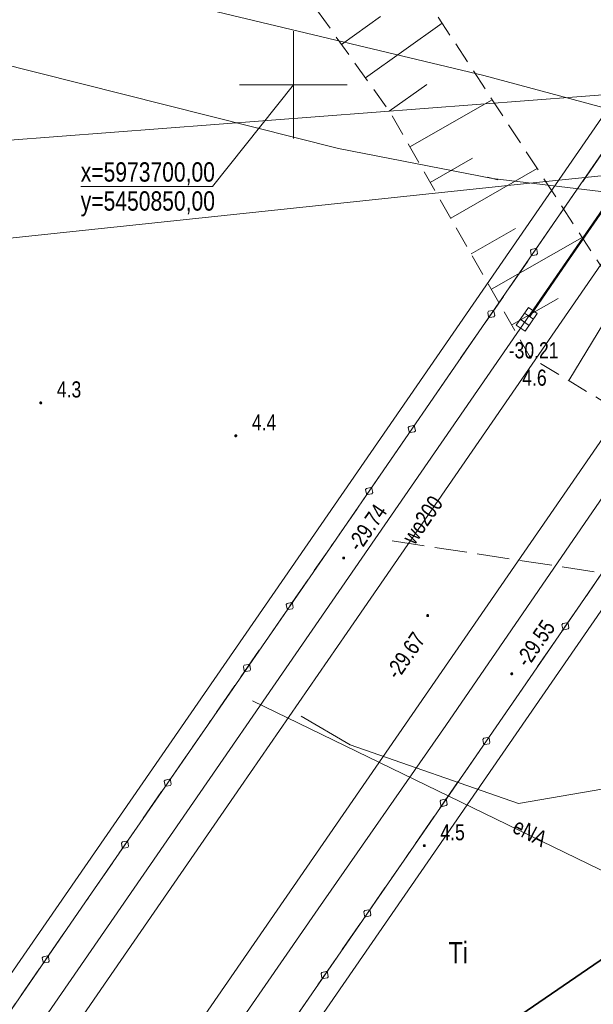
# Model space of a CAD drawing. Header units: metres. Extents: x 5450672 to 5451002, y 5973437 to 5973741.
# Tile 46 of 54: x 5450837 to 5450864, y 5973657 to 5973703. Entities that reach past the tile are written whole.
import ezdxf
from ezdxf.enums import TextEntityAlignment as Align

# ---------------------------------------------------------------- set-up
doc = ezdxf.new("R2010")
doc.units = ezdxf.units.M
doc.linetypes.add('L_0_04', pattern=[1.5, 1, -0.5])
doc.linetypes.add('L_0_06', pattern=[2, 1.5, -0.5])
for name, color, linetype, lineweight in [('GESDZI', 7, 'CONTINUOUS', 18), ('GESUZY_O', 96, 'CONTINUOUS', 18), ('GSLKBA', 7, 'CONTINUOUS', 18), ('GSPWPN', 7, 'CONTINUOUS', 13), ('GSPWPN_O', 7, 'CONTINUOUS', 13), ('GSPWPS', 7, 'CONTINUOUS', 13), ('GSPWPS_O', 7, 'CONTINUOUS', 13), ('GSSINK', 7, 'CONTINUOUS', 18), ('GSSKOA', 7, 'CONTINUOUS', 18), ('GSSZSN', 7, 'CONTINUOUS', 18), ('GULEPR', 1, 'CONTINUOUS', 18), ('GULEPR_O', 1, 'CONTINUOUS', 18), ('GULKPR', 36, 'CONTINUOUS', 18), ('GULLOB', 7, 'CONTINUOUS', 35), ('GULTPR', 30, 'CONTINUOUS', 18), ('GULWPR', 5, 'CONTINUOUS', 18), ('GULWPR_O', 5, 'CONTINUOUS', 18), ('GULXPR', 7, 'CONTINUOUS', 18), ('GUPKKS', 36, 'CONTINUOUS', 18), ('GUPPRZ_O', 7, 'CONTINUOUS', 18), ('GUPZCP', 7, 'CONTINUOUS', 18), ('siatka', 7, 'CONTINUOUS', 18)]:
    doc.layers.add(name, color=color, linetype=linetype, lineweight=lineweight)
doc.styles.add('Arial', font='Arial.ttf')

msp = doc.modelspace()

# ---------------------------------------------------------------- hatches: boundary and pattern name
at = {"layer": 'GSPWPN', "linetype": 'Continuous', "lineweight": 13, "true_color": 0x000000}
for points in [[(5450860.977, 5973687.338), (5450860.981, 5973687.349), (5450860.988, 5973687.358), (5450860.997, 5973687.365), (5450861.008, 5973687.369), (5450861.02, 5973687.371), (5450861.032, 5973687.369), (5450861.043, 5973687.365), (5450861.052, 5973687.358), (5450861.059, 5973687.349), (5450861.063, 5973687.338), (5450861.065, 5973687.326), (5450861.063, 5973687.314), (5450861.059, 5973687.304), (5450861.052, 5973687.294), (5450861.043, 5973687.287), (5450861.032, 5973687.283), (5450861.02, 5973687.281), (5450861.008, 5973687.283), (5450860.997, 5973687.287), (5450860.988, 5973687.294), (5450860.981, 5973687.304), (5450860.977, 5973687.314), (5450860.975, 5973687.326)], [(5450838.205, 5973685.212), (5450838.209, 5973685.222), (5450838.216, 5973685.232), (5450838.225, 5973685.239), (5450838.236, 5973685.243), (5450838.248, 5973685.245), (5450838.26, 5973685.243), (5450838.27, 5973685.239), (5450838.28, 5973685.232), (5450838.287, 5973685.222), (5450838.291, 5973685.212), (5450838.293, 5973685.2), (5450838.291, 5973685.188), (5450838.287, 5973685.177), (5450838.28, 5973685.168), (5450838.27, 5973685.161), (5450838.26, 5973685.157), (5450838.248, 5973685.155), (5450838.236, 5973685.157), (5450838.225, 5973685.161), (5450838.216, 5973685.168), (5450838.209, 5973685.177), (5450838.205, 5973685.188), (5450838.203, 5973685.2)], [(5450847.28, 5973683.679), (5450847.284, 5973683.69), (5450847.291, 5973683.699), (5450847.3, 5973683.706), (5450847.311, 5973683.71), (5450847.323, 5973683.712), (5450847.335, 5973683.71), (5450847.345, 5973683.706), (5450847.355, 5973683.699), (5450847.362, 5973683.69), (5450847.366, 5973683.679), (5450847.368, 5973683.667), (5450847.366, 5973683.655), (5450847.362, 5973683.645), (5450847.355, 5973683.635), (5450847.345, 5973683.628), (5450847.335, 5973683.624), (5450847.323, 5973683.622), (5450847.311, 5973683.624), (5450847.3, 5973683.628), (5450847.291, 5973683.635), (5450847.284, 5973683.645), (5450847.28, 5973683.655), (5450847.278, 5973683.667)], [(5450856.048, 5973664.604), (5450856.052, 5973664.614), (5450856.059, 5973664.624), (5450856.069, 5973664.631), (5450856.079, 5973664.635), (5450856.091, 5973664.637), (5450856.103, 5973664.635), (5450856.113, 5973664.631), (5450856.123, 5973664.624), (5450856.13, 5973664.614), (5450856.134, 5973664.604), (5450856.136, 5973664.592), (5450856.134, 5973664.58), (5450856.13, 5973664.569), (5450856.123, 5973664.56), (5450856.113, 5973664.553), (5450856.103, 5973664.549), (5450856.091, 5973664.547), (5450856.079, 5973664.549), (5450856.069, 5973664.553), (5450856.059, 5973664.56), (5450856.052, 5973664.569), (5450856.048, 5973664.58), (5450856.046, 5973664.592)]]:
    msp.add_hatch(color=18, dxfattribs=at).paths.add_polyline_path(points)
at = {"layer": 'GSPWPS', "linetype": 'Continuous', "lineweight": 13, "true_color": 0x000000}
for points in [[(5450852.297, 5973677.992), (5450852.301, 5973678.003), (5450852.308, 5973678.012), (5450852.318, 5973678.019), (5450852.328, 5973678.023), (5450852.34, 5973678.025), (5450852.352, 5973678.023), (5450852.363, 5973678.019), (5450852.372, 5973678.012), (5450852.379, 5973678.003), (5450852.383, 5973677.992), (5450852.385, 5973677.98), (5450852.383, 5973677.968), (5450852.379, 5973677.957), (5450852.372, 5973677.948), (5450852.363, 5973677.941), (5450852.352, 5973677.937), (5450852.34, 5973677.935), (5450852.328, 5973677.937), (5450852.318, 5973677.941), (5450852.308, 5973677.948), (5450852.301, 5973677.957), (5450852.297, 5973677.968), (5450852.295, 5973677.98)], [(5450856.207, 5973675.312), (5450856.211, 5973675.323), (5450856.218, 5973675.332), (5450856.228, 5973675.339), (5450856.238, 5973675.343), (5450856.25, 5973675.345), (5450856.262, 5973675.343), (5450856.272, 5973675.339), (5450856.282, 5973675.332), (5450856.289, 5973675.323), (5450856.293, 5973675.312), (5450856.295, 5973675.3), (5450856.293, 5973675.288), (5450856.289, 5973675.278), (5450856.282, 5973675.268), (5450856.272, 5973675.261), (5450856.262, 5973675.257), (5450856.25, 5973675.255), (5450856.238, 5973675.257), (5450856.228, 5973675.261), (5450856.218, 5973675.268), (5450856.211, 5973675.278), (5450856.207, 5973675.288), (5450856.205, 5973675.3)], [(5450860.117, 5973672.602), (5450860.121, 5973672.612), (5450860.128, 5973672.622), (5450860.137, 5973672.629), (5450860.148, 5973672.633), (5450860.16, 5973672.635), (5450860.172, 5973672.633), (5450860.182, 5973672.629), (5450860.192, 5973672.622), (5450860.199, 5973672.612), (5450860.203, 5973672.602), (5450860.205, 5973672.59), (5450860.203, 5973672.578), (5450860.199, 5973672.567), (5450860.192, 5973672.558), (5450860.182, 5973672.551), (5450860.172, 5973672.547), (5450860.16, 5973672.545), (5450860.148, 5973672.547), (5450860.137, 5973672.551), (5450860.128, 5973672.558), (5450860.121, 5973672.567), (5450860.117, 5973672.578), (5450860.115, 5973672.59)]]:
    msp.add_hatch(color=18, dxfattribs=at).paths.add_polyline_path(points)

# ---------------------------------------------------------------- linework, layer by layer
at = {"layer": 'GESDZI', "color": 7, "linetype": 'Continuous', "lineweight": 18, "flags": 128}
for points in [[(5450800.075, 5973694.622), (5450865.818, 5973699.65)], [(5450800.075, 5973694.622), (5450865.818, 5973699.65), (5450935.608, 5973598.484), (5450934.22, 5973591.65), (5450807.74, 5973509.03)]]:
    msp.add_lwpolyline(points, dxfattribs=at)
at = {"layer": 'GSLKBA', "color": 7, "linetype": 'Continuous', "lineweight": 18, "flags": 128}
for points in [[(5450890.749, 5973734.979), (5450889.17, 5973732.44), (5450886, 5973727.66), (5450880.05, 5973719.59), (5450874.38, 5973711.36), (5450868.71, 5973703.12), (5450863.04, 5973694.89), (5450857.36, 5973686.66), (5450851.68, 5973678.41), (5450846, 5973670.19), (5450840.33, 5973661.97), (5450834.65, 5973653.74)], [(5450832.42, 5973630.97), (5450838.11, 5973639.2), (5450843.79, 5973647.45), (5450855.15, 5973663.92), (5450860.82, 5973672.13), (5450866.48, 5973680.36), (5450872.16, 5973688.6), (5450877.87, 5973696.85), (5450883.53, 5973705.06), (5450889.21, 5973713.32), (5450894.88, 5973721.54), (5450897.56, 5973725.426)]]:
    msp.add_lwpolyline(points, dxfattribs=at)
for points in [[(5450861.266, 5973692.378), (5450861.321, 5973692.34), (5450861.357, 5973692.143), (5450861.319, 5973692.088), (5450861.122, 5973692.052), (5450861.067, 5973692.09), (5450861.031, 5973692.287), (5450861.069, 5973692.342)], [(5450861.266, 5973692.378), (5450861.321, 5973692.34), (5450861.357, 5973692.143), (5450861.319, 5973692.088), (5450861.122, 5973692.052), (5450861.067, 5973692.09), (5450861.031, 5973692.287), (5450861.069, 5973692.342)], [(5450859.278, 5973689.498), (5450859.333, 5973689.46), (5450859.369, 5973689.263), (5450859.331, 5973689.208), (5450859.134, 5973689.172), (5450859.079, 5973689.21), (5450859.043, 5973689.407), (5450859.081, 5973689.462)], [(5450859.278, 5973689.498), (5450859.333, 5973689.46), (5450859.369, 5973689.263), (5450859.331, 5973689.208), (5450859.134, 5973689.172), (5450859.079, 5973689.21), (5450859.043, 5973689.407), (5450859.081, 5973689.462)], [(5450855.584, 5973684.14), (5450855.639, 5973684.102), (5450855.676, 5973683.905), (5450855.638, 5973683.85), (5450855.441, 5973683.813), (5450855.386, 5973683.851), (5450855.349, 5973684.048), (5450855.387, 5973684.103)], [(5450855.584, 5973684.14), (5450855.639, 5973684.102), (5450855.676, 5973683.905), (5450855.638, 5973683.85), (5450855.441, 5973683.813), (5450855.386, 5973683.851), (5450855.349, 5973684.048), (5450855.387, 5973684.103)], [(5450853.599, 5973681.257), (5450853.654, 5973681.219), (5450853.691, 5973681.022), (5450853.653, 5973680.967), (5450853.456, 5973680.93), (5450853.401, 5973680.968), (5450853.364, 5973681.165), (5450853.402, 5973681.22)], [(5450853.599, 5973681.257), (5450853.654, 5973681.219), (5450853.691, 5973681.022), (5450853.653, 5973680.967), (5450853.456, 5973680.93), (5450853.401, 5973680.968), (5450853.364, 5973681.165), (5450853.402, 5973681.22)], [(5450849.907, 5973675.903), (5450849.962, 5973675.865), (5450849.998, 5973675.668), (5450849.96, 5973675.613), (5450849.763, 5973675.577), (5450849.708, 5973675.615), (5450849.672, 5973675.812), (5450849.71, 5973675.867)], [(5450849.907, 5973675.903), (5450849.962, 5973675.865), (5450849.998, 5973675.668), (5450849.96, 5973675.613), (5450849.763, 5973675.577), (5450849.708, 5973675.615), (5450849.672, 5973675.812), (5450849.71, 5973675.867)], [(5450862.587, 5973674.64), (5450862.532, 5973674.678), (5450862.495, 5973674.875), (5450862.533, 5973674.93), (5450862.73, 5973674.966), (5450862.785, 5973674.928), (5450862.822, 5973674.732), (5450862.784, 5973674.676)], [(5450862.587, 5973674.64), (5450862.532, 5973674.678), (5450862.495, 5973674.875), (5450862.533, 5973674.93), (5450862.73, 5973674.966), (5450862.785, 5973674.928), (5450862.822, 5973674.732), (5450862.784, 5973674.676)], [(5450847.917, 5973673.023), (5450847.972, 5973672.985), (5450848.008, 5973672.788), (5450847.97, 5973672.733), (5450847.773, 5973672.697), (5450847.718, 5973672.735), (5450847.682, 5973672.932), (5450847.72, 5973672.987)], [(5450847.917, 5973673.023), (5450847.972, 5973672.985), (5450848.008, 5973672.788), (5450847.97, 5973672.733), (5450847.773, 5973672.697), (5450847.718, 5973672.735), (5450847.682, 5973672.932), (5450847.72, 5973672.987)], [(5450858.908, 5973669.302), (5450858.852, 5973669.34), (5450858.816, 5973669.537), (5450858.855, 5973669.592), (5450859.051, 5973669.628), (5450859.106, 5973669.59), (5450859.143, 5973669.393), (5450859.104, 5973669.338)], [(5450858.908, 5973669.302), (5450858.852, 5973669.34), (5450858.816, 5973669.537), (5450858.855, 5973669.592), (5450859.051, 5973669.628), (5450859.106, 5973669.59), (5450859.143, 5973669.393), (5450859.104, 5973669.338)], [(5450844.23, 5973667.684), (5450844.286, 5973667.646), (5450844.322, 5973667.449), (5450844.284, 5973667.394), (5450844.087, 5973667.357), (5450844.032, 5973667.395), (5450843.996, 5973667.592), (5450844.034, 5973667.647)], [(5450844.23, 5973667.684), (5450844.286, 5973667.646), (5450844.322, 5973667.449), (5450844.284, 5973667.394), (5450844.087, 5973667.357), (5450844.032, 5973667.395), (5450843.996, 5973667.592), (5450844.034, 5973667.647)], [(5450856.919, 5973666.422), (5450856.864, 5973666.46), (5450856.827, 5973666.657), (5450856.866, 5973666.712), (5450857.062, 5973666.748), (5450857.118, 5973666.71), (5450857.154, 5973666.513), (5450857.115, 5973666.458)], [(5450856.919, 5973666.422), (5450856.864, 5973666.46), (5450856.827, 5973666.657), (5450856.866, 5973666.712), (5450857.062, 5973666.748), (5450857.118, 5973666.71), (5450857.154, 5973666.513), (5450857.115, 5973666.458)], [(5450842.243, 5973664.803), (5450842.298, 5973664.765), (5450842.334, 5973664.568), (5450842.296, 5973664.513), (5450842.1, 5973664.476), (5450842.044, 5973664.514), (5450842.008, 5973664.711), (5450842.046, 5973664.766)], [(5450842.243, 5973664.803), (5450842.298, 5973664.765), (5450842.334, 5973664.568), (5450842.296, 5973664.513), (5450842.1, 5973664.476), (5450842.044, 5973664.514), (5450842.008, 5973664.711), (5450842.046, 5973664.766)], [(5450853.373, 5973661.284), (5450853.318, 5973661.322), (5450853.281, 5973661.519), (5450853.319, 5973661.574), (5450853.516, 5973661.61), (5450853.571, 5973661.572), (5450853.608, 5973661.375), (5450853.57, 5973661.32)], [(5450853.373, 5973661.284), (5450853.318, 5973661.322), (5450853.281, 5973661.519), (5450853.319, 5973661.574), (5450853.516, 5973661.61), (5450853.571, 5973661.572), (5450853.608, 5973661.375), (5450853.57, 5973661.32)], [(5450838.556, 5973659.458), (5450838.611, 5973659.42), (5450838.647, 5973659.223), (5450838.609, 5973659.168), (5450838.412, 5973659.132), (5450838.357, 5973659.17), (5450838.321, 5973659.367), (5450838.359, 5973659.422)], [(5450838.556, 5973659.458), (5450838.611, 5973659.42), (5450838.647, 5973659.223), (5450838.609, 5973659.168), (5450838.412, 5973659.132), (5450838.357, 5973659.17), (5450838.321, 5973659.367), (5450838.359, 5973659.422)], [(5450851.385, 5973658.403), (5450851.33, 5973658.441), (5450851.294, 5973658.638), (5450851.332, 5973658.693), (5450851.529, 5973658.729), (5450851.584, 5973658.691), (5450851.62, 5973658.494), (5450851.582, 5973658.439)], [(5450851.385, 5973658.403), (5450851.33, 5973658.441), (5450851.294, 5973658.638), (5450851.332, 5973658.693), (5450851.529, 5973658.729), (5450851.584, 5973658.691), (5450851.62, 5973658.494), (5450851.582, 5973658.439)]]:
    msp.add_lwpolyline(points, close=True, dxfattribs=at)
at = {"layer": 'GSPWPN', "color": 7, "linetype": 'Continuous', "lineweight": 13, "flags": 128}
for points in [[(5450860.977, 5973687.338), (5450860.981, 5973687.349), (5450860.988, 5973687.358), (5450860.997, 5973687.365), (5450861.008, 5973687.369), (5450861.02, 5973687.371), (5450861.032, 5973687.369), (5450861.043, 5973687.365), (5450861.052, 5973687.358), (5450861.059, 5973687.349), (5450861.063, 5973687.338), (5450861.065, 5973687.326), (5450861.063, 5973687.314), (5450861.059, 5973687.304), (5450861.052, 5973687.294), (5450861.043, 5973687.287), (5450861.032, 5973687.283), (5450861.02, 5973687.281), (5450861.008, 5973687.283), (5450860.997, 5973687.287), (5450860.988, 5973687.294), (5450860.981, 5973687.304), (5450860.977, 5973687.314), (5450860.975, 5973687.326)], [(5450838.205, 5973685.212), (5450838.209, 5973685.222), (5450838.216, 5973685.232), (5450838.225, 5973685.239), (5450838.236, 5973685.243), (5450838.248, 5973685.245), (5450838.26, 5973685.243), (5450838.27, 5973685.239), (5450838.28, 5973685.232), (5450838.287, 5973685.222), (5450838.291, 5973685.212), (5450838.293, 5973685.2), (5450838.291, 5973685.188), (5450838.287, 5973685.177), (5450838.28, 5973685.168), (5450838.27, 5973685.161), (5450838.26, 5973685.157), (5450838.248, 5973685.155), (5450838.236, 5973685.157), (5450838.225, 5973685.161), (5450838.216, 5973685.168), (5450838.209, 5973685.177), (5450838.205, 5973685.188), (5450838.203, 5973685.2)], [(5450847.28, 5973683.679), (5450847.284, 5973683.69), (5450847.291, 5973683.699), (5450847.3, 5973683.706), (5450847.311, 5973683.71), (5450847.323, 5973683.712), (5450847.335, 5973683.71), (5450847.345, 5973683.706), (5450847.355, 5973683.699), (5450847.362, 5973683.69), (5450847.366, 5973683.679), (5450847.368, 5973683.667), (5450847.366, 5973683.655), (5450847.362, 5973683.645), (5450847.355, 5973683.635), (5450847.345, 5973683.628), (5450847.335, 5973683.624), (5450847.323, 5973683.622), (5450847.311, 5973683.624), (5450847.3, 5973683.628), (5450847.291, 5973683.635), (5450847.284, 5973683.645), (5450847.28, 5973683.655), (5450847.278, 5973683.667)], [(5450856.048, 5973664.604), (5450856.052, 5973664.614), (5450856.059, 5973664.624), (5450856.069, 5973664.631), (5450856.079, 5973664.635), (5450856.091, 5973664.637), (5450856.103, 5973664.635), (5450856.113, 5973664.631), (5450856.123, 5973664.624), (5450856.13, 5973664.614), (5450856.134, 5973664.604), (5450856.136, 5973664.592), (5450856.134, 5973664.58), (5450856.13, 5973664.569), (5450856.123, 5973664.56), (5450856.113, 5973664.553), (5450856.103, 5973664.549), (5450856.091, 5973664.547), (5450856.079, 5973664.549), (5450856.069, 5973664.553), (5450856.059, 5973664.56), (5450856.052, 5973664.569), (5450856.048, 5973664.58), (5450856.046, 5973664.592)]]:
    msp.add_lwpolyline(points, close=True, dxfattribs=at)
at = {"layer": 'GSPWPS', "color": 7, "linetype": 'Continuous', "lineweight": 13, "flags": 128}
for points in [[(5450852.297, 5973677.992), (5450852.301, 5973678.003), (5450852.308, 5973678.012), (5450852.318, 5973678.019), (5450852.328, 5973678.023), (5450852.34, 5973678.025), (5450852.352, 5973678.023), (5450852.363, 5973678.019), (5450852.372, 5973678.012), (5450852.379, 5973678.003), (5450852.383, 5973677.992), (5450852.385, 5973677.98), (5450852.383, 5973677.968), (5450852.379, 5973677.957), (5450852.372, 5973677.948), (5450852.363, 5973677.941), (5450852.352, 5973677.937), (5450852.34, 5973677.935), (5450852.328, 5973677.937), (5450852.318, 5973677.941), (5450852.308, 5973677.948), (5450852.301, 5973677.957), (5450852.297, 5973677.968), (5450852.295, 5973677.98)], [(5450856.207, 5973675.312), (5450856.211, 5973675.323), (5450856.218, 5973675.332), (5450856.228, 5973675.339), (5450856.238, 5973675.343), (5450856.25, 5973675.345), (5450856.262, 5973675.343), (5450856.272, 5973675.339), (5450856.282, 5973675.332), (5450856.289, 5973675.323), (5450856.293, 5973675.312), (5450856.295, 5973675.3), (5450856.293, 5973675.288), (5450856.289, 5973675.278), (5450856.282, 5973675.268), (5450856.272, 5973675.261), (5450856.262, 5973675.257), (5450856.25, 5973675.255), (5450856.238, 5973675.257), (5450856.228, 5973675.261), (5450856.218, 5973675.268), (5450856.211, 5973675.278), (5450856.207, 5973675.288), (5450856.205, 5973675.3)], [(5450860.117, 5973672.602), (5450860.121, 5973672.612), (5450860.128, 5973672.622), (5450860.137, 5973672.629), (5450860.148, 5973672.633), (5450860.16, 5973672.635), (5450860.172, 5973672.633), (5450860.182, 5973672.629), (5450860.192, 5973672.622), (5450860.199, 5973672.612), (5450860.203, 5973672.602), (5450860.205, 5973672.59), (5450860.203, 5973672.578), (5450860.199, 5973672.567), (5450860.192, 5973672.558), (5450860.182, 5973672.551), (5450860.172, 5973672.547), (5450860.16, 5973672.545), (5450860.148, 5973672.547), (5450860.137, 5973672.551), (5450860.128, 5973672.558), (5450860.121, 5973672.567), (5450860.117, 5973672.578), (5450860.115, 5973672.59)]]:
    msp.add_lwpolyline(points, close=True, dxfattribs=at)
at = {"layer": 'GSSINK', "color": 7, "linetype": 'Continuous', "lineweight": 18, "flags": 128}
msp.add_lwpolyline([(5450898.152, 5973724.595), (5450895.74, 5973721.1), (5450888.37, 5973710.41), (5450864.3, 5973675.5), (5450848.97, 5973653.28), (5450825.56, 5973619.34), (5450800.71, 5973583.31), (5450779.56, 5973552.63), (5450763.23, 5973528.96), (5450755.93, 5973518.6), (5450744.27, 5973503.7), (5450743.237, 5973502.493), (5450731.904, 5973509.257), (5450733.85, 5973511.51), (5450743.62, 5973523.84), (5450753.2, 5973537.31), (5450769.65, 5973561.17), (5450790.4, 5973591.26), (5450815.86, 5973628.18), (5450837.29, 5973659.24), (5450849.91, 5973677.54), (5450875.1, 5973714.07), (5450885.68, 5973729.4), (5450890.128, 5973735.85)], close=True, dxfattribs=at)
at = {"layer": 'GSSKOA', "color": 7, "linetype": 'L_0_06', "lineweight": 18, "flags": 128}
msp.add_lwpolyline([(5450732.736, 5973508.76), (5450737.66, 5973514.64), (5450749.5, 5973530.31), (5450755.17, 5973538.49), (5450760.82, 5973546.72), (5450766.52, 5973554.96), (5450772.2, 5973563.2), (5450777.88, 5973571.45), (5450783.54, 5973579.66), (5450789.24, 5973587.88), (5450794.91, 5973596.12), (5450800.57, 5973604.34), (5450806.24, 5973612.58), (5450811.93, 5973620.82), (5450817.62, 5973629.05), (5450823.28, 5973637.27), (5450828.99, 5973645.53), (5450834.65, 5973653.74), (5450840.33, 5973661.97), (5450846, 5973670.19), (5450851.68, 5973678.41), (5450857.36, 5973686.66), (5450863.04, 5973694.89), (5450868.71, 5973703.12), (5450874.38, 5973711.36), (5450880.05, 5973719.59), (5450886, 5973727.66), (5450889.17, 5973732.44), (5450890.749, 5973734.979), (5450897.56, 5973725.426), (5450894.88, 5973721.54), (5450889.21, 5973713.32), (5450883.53, 5973705.06), (5450877.87, 5973696.85), (5450872.16, 5973688.6), (5450866.48, 5973680.36), (5450860.82, 5973672.13), (5450855.15, 5973663.92), (5450843.79, 5973647.45), (5450838.11, 5973639.2), (5450832.42, 5973630.97), (5450826.76, 5973622.77), (5450821.08, 5973614.52), (5450815.4, 5973606.29), (5450809.71, 5973598.04), (5450804.06, 5973589.82), (5450798.36, 5973581.56), (5450792.67, 5973573.31), (5450787, 5973565.1), (5450781.33, 5973556.88), (5450775.66, 5973548.65), (5450769.97, 5973540.41), (5450764.29, 5973532.18), (5450758.55, 5973523.94), (5450752.58, 5973515.69), (5450746.3, 5973507.68), (5450742.38, 5973503.004)], close=True, dxfattribs=at)
at = {"layer": 'GSSZSN', "color": 7, "linetype": 'L_0_04', "lineweight": 18, "flags": 128}
msp.add_lwpolyline([(5450818.45, 5973557.188), (5450808.234, 5973555.433), (5450798.277, 5973559.212), (5450797.972, 5973565.973), (5450801.66, 5973613.898), (5450804.167, 5973645.547), (5450807.984, 5973679.8), (5450808.868, 5973682.985), (5450811.166, 5973684.148), (5450819.552, 5973685.926), (5450821.497, 5973688.534), (5450825.801, 5973709.705), (5450827.215, 5973715.171), (5450829.731, 5973719.084), (5450833.297, 5973721.491), (5450839.117, 5973723.301), (5450843.749, 5973721.386), (5450848.461, 5973715.814), (5450864.515, 5973691.249), (5450868.122, 5973691.044), (5450874.059, 5973691.36), (5450876.886, 5973690.278), (5450880.267, 5973689.097), (5450881.568, 5973684.832), (5450884.696, 5973681.386), (5450886.853, 5973673.28), (5450887.602, 5973662.576), (5450892.08, 5973655.703), (5450897.732, 5973650.875), (5450903.565, 5973641.298), (5450907.76, 5973629.478), (5450907.346, 5973626.635), (5450911.819, 5973620.178), (5450919.178, 5973605.245), (5450919.955, 5973601.099), (5450915.396, 5973597.141), (5450911.823, 5973594.348), (5450902.916, 5973590.084), (5450896.348, 5973587.777), (5450901.978, 5973591.72), (5450909.43, 5973596.391), (5450913.13, 5973597.606), (5450915.692, 5973601.896), (5450915.969, 5973604.486), (5450913.293, 5973607.446), (5450907.163, 5973614.526), (5450903.506, 5973622.627), (5450900.307, 5973634.637), (5450896.704, 5973644.393), (5450890.394, 5973650.662), (5450882.83, 5973662.338), (5450880.568, 5973679.011), (5450878.739, 5973684.457), (5450876.712, 5973686.629), (5450873.526, 5973686.87), (5450867.674, 5973685.406), (5450864.416, 5973685.264), (5450861.02, 5973687.326), (5450854.561, 5973698.631), (5450843.762, 5973713.773), (5450839.748, 5973716.996), (5450834.992, 5973715.391), (5450831.763, 5973713.388), (5450830.561, 5973708.856), (5450826.828, 5973687.551), (5450824.892, 5973683.307), (5450820.381, 5973679.728), (5450812.26, 5973679.01), (5450810.5, 5973677.81), (5450806.635, 5973645.109), (5450803.992, 5973613.326), (5450800.182, 5973566.135), (5450800.186, 5973561.181), (5450808.424, 5973557.89), (5450817.997, 5973559.365), (5450833.061, 5973562.512)], close=True, dxfattribs=at)
at = {"layer": 'GSSZSN', "color": 7, "linetype": 'Continuous', "lineweight": 18, "flags": 128}
for points in [[(5450852.244, 5973701.88), (5450854.059, 5973703.175)], [(5450853.353, 5973700.325), (5450856.921, 5973702.869)], [(5450854.463, 5973698.769), (5450856.215, 5973700.019)], [(5450855.425, 5973697.119), (5450859.25, 5973699.305)], [(5450856.373, 5973695.46), (5450858.335, 5973696.581)], [(5450857.321, 5973693.801), (5450861.345, 5973696.1)], [(5450858.268, 5973692.142), (5450860.33, 5973693.32)], [(5450859.216, 5973690.483), (5450863.439, 5973692.896)], [(5450862.812, 5973686.238), (5450865.81, 5973691.175)], [(5450860.164, 5973688.824), (5450862.325, 5973690.059)]]:
    msp.add_lwpolyline(points, dxfattribs=at)
at = {"layer": 'GULEPR', "color": 1, "linetype": 'Continuous', "lineweight": 18, "flags": 128}
for points in [[(5450739.328, 5973504.825), (5450739.51, 5973505.03), (5450748.75, 5973516.53), (5450757.42, 5973528.46), (5450895.375, 5973728.49)], [(5450785.559, 5973606.158), (5450793.395, 5973611.342), (5450817.123, 5973627.308), (5450833.025, 5973638.081), (5450849.058, 5973648.817), (5450864.809, 5973659.616), (5450872.75, 5973665.002), (5450888.975, 5973675.664), (5450912.818, 5973691.793), (5450918.712, 5973695.756)], [(5450870.163, 5973660.608), (5450848.102, 5973671.329)]]:
    msp.add_lwpolyline(points, dxfattribs=at)
at = {"layer": 'GULEPR', "color": 1, "linetype": 'L_0_06', "lineweight": 18, "flags": 128}
msp.add_lwpolyline([(5450854.604, 5973678.775), (5450877.21, 5973675.322), (5450891.943, 5973666.565), (5450906.051, 5973675.646), (5450915.121, 5973662.657), (5450924.191, 5973649.669), (5450927.855, 5973643.92), (5450929.316, 5973641.761)], dxfattribs=at)
at = {"layer": 'GULKPR', "color": 36, "linetype": 'Continuous', "lineweight": 18, "flags": 128}
for points in [[(5450891.64, 5973733.729), (5450864.09, 5973693.78), (5450752.44, 5973531.9), (5450743.95, 5973520.2), (5450734.89, 5973508.94), (5450734.04, 5973507.982)], [(5450785.559, 5973606.158), (5450793.395, 5973611.342), (5450817.123, 5973627.308), (5450833.025, 5973638.081), (5450849.058, 5973648.817), (5450864.809, 5973659.616), (5450872.75, 5973665.002), (5450888.975, 5973675.664), (5450912.818, 5973691.793), (5450918.712, 5973695.756)]]:
    msp.add_lwpolyline(points, dxfattribs=at)
at = {"layer": 'GULLOB', "color": 7, "linetype": 'Continuous', "lineweight": 35, "flags": 128}
msp.add_lwpolyline([(5450785.559, 5973606.158), (5450793.395, 5973611.342), (5450817.123, 5973627.308), (5450833.025, 5973638.081), (5450849.058, 5973648.817), (5450864.809, 5973659.616), (5450872.75, 5973665.002), (5450888.975, 5973675.664), (5450912.818, 5973691.793), (5450918.712, 5973695.756)], dxfattribs=at)
msp.add_lwpolyline([(5450785.559, 5973606.158), (5450793.395, 5973611.342), (5450817.123, 5973627.308), (5450833.025, 5973638.081), (5450849.058, 5973648.817), (5450864.809, 5973659.616), (5450872.75, 5973665.002), (5450888.975, 5973675.664), (5450912.818, 5973691.793), (5450918.712, 5973695.756)], dxfattribs=at)
at = {"layer": 'GULTPR', "color": 30, "linetype": 'Continuous', "lineweight": 18, "flags": 128}
for points in [[(5450785.559, 5973606.158), (5450793.395, 5973611.342), (5450817.123, 5973627.308), (5450833.025, 5973638.081), (5450849.058, 5973648.817), (5450864.809, 5973659.616), (5450872.75, 5973665.002), (5450888.975, 5973675.664), (5450912.818, 5973691.793), (5450918.712, 5973695.756)], [(5450923.718, 5973643.455), (5450922.36, 5973646.17), (5450916.62, 5973648.28), (5450915, 5973649.93), (5450904.73, 5973651.05), (5450901.65, 5973651.6), (5450898.8, 5973653.5), (5450896.33, 5973656.24), (5450889.96, 5973666.12), (5450888.113, 5973669.162), (5450885.341, 5973671.915), (5450881.3, 5973671.84), (5450871.75, 5973668.5), (5450860.482, 5973666.553), (5450852.65, 5973669.28), (5450850.37, 5973670.62)]]:
    msp.add_lwpolyline(points, dxfattribs=at)
at = {"layer": 'GULWPR', "color": 5, "linetype": 'Continuous', "lineweight": 18, "flags": 128}
for points in [[(5450794.71, 5973579.79), (5450799.5, 5973586.75), (5450802.45, 5973591.02), (5450805.93, 5973596.08), (5450810.82, 5973603.13), (5450814.92, 5973609.11), (5450818.7, 5973614.61), (5450822.55, 5973620.15), (5450827.8, 5973627.78), (5450830.5, 5973631.69), (5450834.43, 5973637.34), (5450836.1, 5973639.92), (5450840.83, 5973646.66), (5450845.49, 5973653.46), (5450851.15, 5973661.65), (5450857.09, 5973670.18), (5450863.91, 5973680.13), (5450866.28, 5973683.56), (5450870.41, 5973689.58), (5450873.93, 5973694.68), (5450877.4, 5973699.68), (5450887.25, 5973713.73), (5450890.91, 5973719.34)], [(5450878.4, 5973714.44), (5450878.04, 5973713.92), (5450876.34, 5973711.45), (5450874.63, 5973708.98), (5450871.23, 5973704.05), (5450869.52, 5973701.58), (5450867.82, 5973699.11), (5450866.12, 5973696.64), (5450864.41, 5973694.17), (5450862.71, 5973691.7), (5450861.01, 5973689.23)], [(5450874.83, 5973706.9), (5450868.72, 5973698.03), (5450864.63, 5973692.11), (5450860.04, 5973685.45), (5450852.5, 5973674.52), (5450847.56, 5973667.35), (5450841.35, 5973658.35), (5450836.33, 5973651.07)]]:
    msp.add_lwpolyline(points, dxfattribs=at)
at = {"layer": 'GULXPR', "color": 7, "linetype": 'Continuous', "lineweight": 18, "flags": 128}
for points in [[(5450790.572, 5973716.841), (5450789.365, 5973688.438), (5450813.779, 5973690.427), (5450860.996, 5973695.421), (5450867.49, 5973696.085)], [(5450801.137, 5973714.399), (5450819.18, 5973709.617), (5450824.68, 5973708.611), (5450858.864, 5973700.433), (5450867.977, 5973697.989)], [(5450800.666, 5973709.825), (5450816.399, 5973706.417), (5450828.088, 5973703.086), (5450852.107, 5973697.041), (5450859.27, 5973695.643)], [(5450859.27, 5973695.643), (5450874.647, 5973693.796)]]:
    msp.add_lwpolyline(points, dxfattribs=at)
at = {"layer": 'GUPKKS', "color": 36, "linetype": 'Continuous', "lineweight": 18, "flags": 128}
msp.add_lwpolyline([(5450861.35, 5973689.36), (5450860.782, 5973688.536), (5450860.37, 5973688.82), (5450860.938, 5973689.644)], close=True, dxfattribs=at)
for points in [[(5450861.165, 5973689.092), (5450860.754, 5973689.376)], [(5450860.966, 5973688.804), (5450860.555, 5973689.088)]]:
    msp.add_lwpolyline(points, dxfattribs=at)
at = {"layer": 'GUPZCP', "color": 7, "linetype": 'Continuous', "lineweight": 18, "flags": 128}
msp.add_lwpolyline([(5450859.028, 5973695.709), (5450859.511, 5973695.577)], dxfattribs=at)
at = {"layer": 'siatka', "linetype": 'Continuous', "lineweight": 18, "flags": 128}
for points in [[(5450850, 5973697.5), (5450850, 5973702.5)], [(5450847.5, 5973700), (5450852.5, 5973700)]]:
    msp.add_lwpolyline(points, dxfattribs=at)
at = {"layer": 'siatka', "color": 7, "linetype": 'Continuous', "lineweight": 13, "flags": 128}
msp.add_lwpolyline([(5450840.11, 5973695.27), (5450846.239, 5973695.27), (5450850, 5973700)], dxfattribs=at)

# ---------------------------------------------------------------- texts
at = {"layer": 'GESUZY_O', "color": 96, "style": 'Arial', "width": 0.78}
msp.add_text('Ti', height=1, dxfattribs=at).set_placement((5450857.22, 5973660.11), align=Align.TOP_LEFT)
at = {"layer": 'GSPWPN_O', "color": 7, "style": 'Arial', "width": 0.78}
for s, p in [('4.6', (5450860.649, 5973686.748)), ('4.3', (5450838.998, 5973686.2)), ('4.4', (5450848.073, 5973684.667)), ('4.5', (5450856.841, 5973665.592))]:
    msp.add_text(s, height=0.75, dxfattribs=at).set_placement(p, align=Align.TOP_LEFT)
at = {"layer": 'GSPWPS_O', "color": 7, "style": 'Arial', "width": 0.78}
for s, p in [('-29.74', (5450852.472, 5973678.655)), ('-29.55', (5450860.292, 5973673.265)), ('-29.67', (5450854.251, 5973672.699))]:
    msp.add_text(s, height=0.75, rotation=55.5, dxfattribs=at).set_placement(p, align=Align.TOP_LEFT)
at = {"layer": 'GULEPR_O', "color": 1, "style": 'Arial', "width": 0.78}
msp.add_text('eNA', height=0.75, rotation=332.5, dxfattribs=at).set_placement((5450860.481, 5973665.907), align=Align.TOP_LEFT)
at = {"layer": 'GULWPR_O', "color": 5, "style": 'Arial', "width": 0.78}
msp.add_text('wo200', height=0.75, rotation=55.4, dxfattribs=at).set_placement((5450855.018, 5973678.974), align=Align.TOP_LEFT)
at = {"layer": 'GUPPRZ_O', "color": 36, "style": 'Arial', "width": 0.78}
msp.add_text('-30.21', height=0.75, dxfattribs=at).set_placement((5450860.02, 5973688.02), align=Align.TOP_LEFT)
at = {"layer": 'siatka', "style": 'Arial', "width": 0.78}
for s, p in [('x=5973700,00', (5450840.11, 5973695.945)), ('y=5450850,00', (5450840.11, 5973694.595))]:
    msp.add_text(s, height=0.9, dxfattribs=at).set_placement(p, align=Align.MIDDLE_LEFT)

doc.saveas('drawing.dxf')
